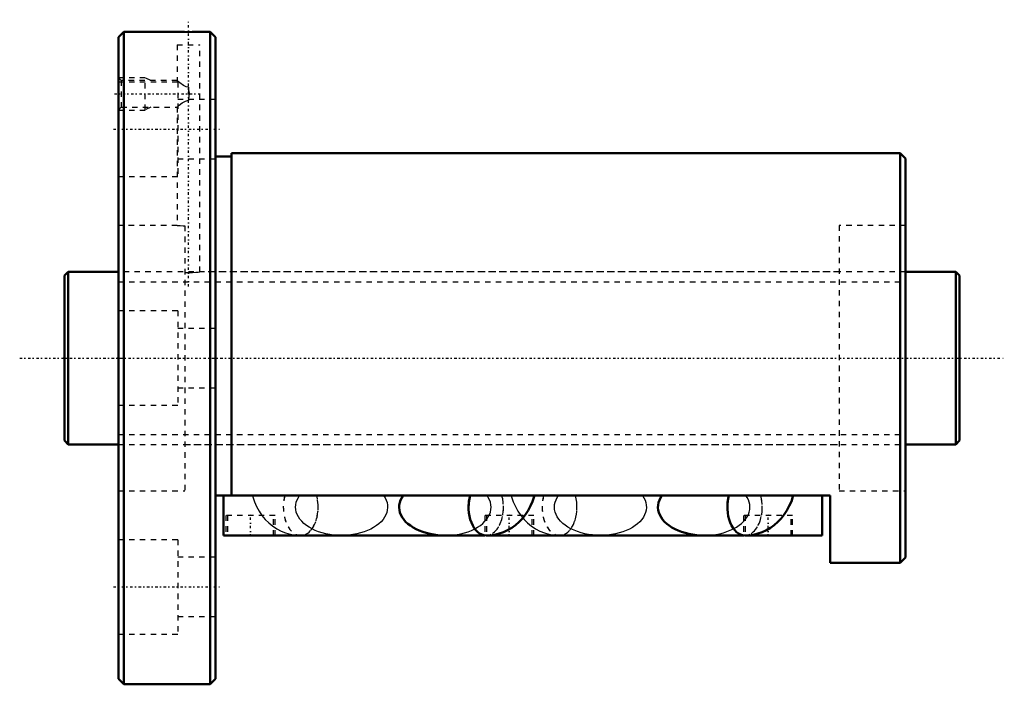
# Model space of a CAD drawing. Header units: millimetres. Extents: x -8 to 174, y -60 to 63.
import ezdxf

# ---------------------------------------------------------------- set-up
doc = ezdxf.new("R2010")
doc.units = ezdxf.units.MM
doc.linetypes.add('Center', pattern=[1.5, 0.45, -0.5, 0.05, -0.5])
doc.linetypes.add('Dashed', pattern=[2, 1, -1])
for name, color, linetype, lineweight in [('2d ConnectionPoints', 7, 'Continuous', 50), ('AM_0', 7, 'Continuous', 50), ('AM_5', 3, 'Continuous', 25), ('AM_7', 7, 'Center', 25), ('AM_9', 6, 'Dashed', 25)]:
    doc.layers.add(name, color=color, linetype=linetype, lineweight=lineweight)

# ---------------------------------------------------------------- blocks, each defined once
blk = doc.blocks.new('1_BIF3212V_7RR_Nut_0_in_BIF3212V_7RRG0_166LC0_000_4')
at = {"layer": 'AM_0'}
for p, q in [((11, 60.5), (10, 59.5)), ((11, 60.5), (11, -60.5)), ((20.88, 60.5), (11, 60.5)), ((27, 60.5), (25.1, 60.5)), ((28, 59.5), (27, 60.5)), ((27, 60.5), (27, -60.5)), ((10, 59.5), (10, -59.5)), ((28, 59.5), (28, -59.5)), ((31, 37.4), (28, 37.4)), ((155, 38), (31, 38)), ((31, 38), (31, -25.5)), ((155, 38), (155, -38)), ((156, 37), (155, 38)), ((156, 37), (156, -37)), ((142, -25.5), (28, -25.5)), ((29.5, -32.9), (29.5, -25.5)), ((140.5, -32.9), (140.5, -25.5)), ((142, -38), (142, -25.5)), ((77.98, -32.9), (29.5, -32.9)), ((125.98, -32.9), (78.41, -32.9)), ((118.6, -32.89), (125.9, -32.89)), ((140.5, -32.9), (126.41, -32.9)), ((142, -38), (155, -38)), ((155, -38), (156, -37)), ((10, -59.5), (11, -60.5)), ((27, -60.5), (28, -59.5)), ((11, -60.5), (27, -60.5))]:
    blk.add_line(p, q, dxfattribs=at)
for points in [[(25.12, 60.5), (25.07, 60.5), (24.79, 60.49), (24.31, 60.48), (23.68, 60.47), (22.98, 60.46), (22.28, 60.47), (21.66, 60.48), (21.19, 60.49), (20.92, 60.5), (20.88, 60.5)], [(62.82, -25.5), (62.55, -25.93), (62.33, -26.36), (62.18, -26.81), (62.09, -27.27), (62.07, -27.73), (62.12, -28.18), (62.22, -28.64), (62.4, -29.08), (62.63, -29.52), (62.92, -29.94), (63.28, -30.34), (63.69, -30.72), (64.15, -31.08), (64.66, -31.42), (65.21, -31.72), (65.81, -31.99), (66.44, -32.23), (67.11, -32.44), (67.8, -32.61), (68.51, -32.74), (69.24, -32.83), (69.98, -32.89), (70.6, -32.9)], [(78.18, -32.91), (78.91, -32.88), (79.76, -32.76), (80.6, -32.56), (81.41, -32.28), (82.19, -31.92), (82.94, -31.48), (83.65, -30.96), (84.31, -30.38), (84.93, -29.73), (85.49, -29.02), (85.99, -28.25), (86.43, -27.43), (86.81, -26.57), (87.11, -25.67), (87.16, -25.5)], [(110.81, -25.5), (110.54, -25.93), (110.33, -26.36), (110.18, -26.81), (110.09, -27.27), (110.07, -27.73), (110.12, -28.18), (110.23, -28.64), (110.4, -29.08), (110.64, -29.52), (110.93, -29.94), (111.29, -30.34), (111.7, -30.72), (112.16, -31.08), (112.67, -31.41), (113.23, -31.72), (113.82, -31.99), (114.46, -32.23), (115.12, -32.43), (115.82, -32.6), (116.53, -32.73), (117.26, -32.82), (118, -32.88), (118.6, -32.89)], [(126.18, -32.91), (126.91, -32.88), (127.76, -32.76), (128.6, -32.56), (129.41, -32.28), (130.19, -31.92), (130.94, -31.48), (131.65, -30.96), (132.31, -30.38), (132.93, -29.73), (133.49, -29.02), (133.99, -28.25), (134.43, -27.43), (134.81, -26.57), (135.11, -25.67), (135.16, -25.5)], [(43.5, -32.9), (43.58, -32.91), (43.82, -32.91)], [(91.5, -32.9), (91.58, -32.91), (91.82, -32.91)]]:
    blk.add_lwpolyline(points, dxfattribs=at)
for centre, major_axis, start_param, end_param in [((78.18, -27.66), (0, 5.25), 1.146775, 3.141466), ((78.18, -27.65), (0, -5.25), 4.290457, 4.713341), ((126.18, -27.66), (0, 5.25), 1.146775, 3.141465), ((126.18, -27.64), (0, -5.25), 4.292544, 4.714294), ((43.82, -27.66), (0, -5.25), 6.221454, 6.344916), ((91.82, -27.66), (0, -5.25), 6.221454, 6.344916)]:
    blk.add_ellipse(centre, major_axis=major_axis, ratio=0.615661, start_param=start_param, end_param=end_param, dxfattribs=at)
at = {"layer": 'AM_5', "linetype": 'Dashed'}
for p, q in [((10, 52), (15, 52)), ((15, 46), (15, 52)), ((16, 51.46), (15, 52)), ((10, 46), (15, 46)), ((16, 46.54), (15, 46))]:
    blk.add_line(p, q, dxfattribs=at)
at = {"layer": 'AM_7'}
for p, q in [((23, 13.25), (23, 62.75)), ((9.28, 49), (25.14, 49)), ((9.1, 42.44), (28.9, 42.44)), ((34.5, -33.09), (34.5, -29.02)), ((82.5, -33.09), (82.5, -29.02)), ((130.5, -33.09), (130.5, -29.02)), ((9.1, -42.44), (28.9, -42.44))]:
    blk.add_line(p, q, dxfattribs=at)
at = {"layer": 'AM_9'}
for p, q in [((20.88, 60.5), (20.88, 60.39)), ((25.12, 60.39), (20.88, 60.39)), ((25.12, 60.39), (25.12, 60.5)), ((20.88, 58.09), (25.12, 58.09)), ((20.88, 58.09), (20.88, 51.44)), ((25.12, 16), (25.12, 58.09)), ((10.54, 51.46), (10, 52)), ((21, 51.19), (10, 51.19)), ((20.9, 51.46), (10.54, 51.46)), ((10.54, 51.46), (10.54, 46.54)), ((21, 51.19), (21, 33.69)), ((23, 50.24), (23, 47.76)), ((28, 47.94), (21, 47.94)), ((10, 46), (10.54, 46.54)), ((10.54, 46.54), (20.9, 46.54)), ((20.88, 46.56), (20.88, 24.6)), ((21, 36.94), (28, 36.94)), ((10, 33.69), (21, 33.69)), ((20.9, 24.6), (10, 24.6)), ((22.35, 24.52), (22.35, -24.6)), ((143.65, 24.6), (143.65, -24.6)), ((156, 24.6), (143.65, 24.6)), ((143.65, 16), (25.1, 16)), ((21, 8.75), (10, 8.75)), ((21, 8.75), (21, -8.75)), ((28, 5.5), (21, 5.5)), ((21, -5.5), (28, -5.5)), ((10, -8.75), (21, -8.75)), ((22.35, -16), (143.65, -16)), ((10, -24.6), (22.35, -24.6)), ((143.65, -24.6), (156, -24.6)), ((39.05, -29.2), (29.95, -29.2)), ((29.95, -29.2), (29.95, -32.9)), ((30.25, -29.2), (30.25, -32.9)), ((38.75, -32.9), (38.75, -29.2)), ((39.05, -32.9), (39.05, -29.2)), ((87.05, -29.2), (77.95, -29.2)), ((77.95, -29.2), (77.95, -32.9)), ((78.25, -29.2), (78.25, -32.9)), ((86.75, -32.9), (86.75, -29.2)), ((87.05, -32.9), (87.05, -29.2)), ((135.05, -29.2), (125.95, -29.2)), ((125.95, -29.2), (125.95, -32.9)), ((126.25, -29.2), (126.25, -32.9)), ((134.75, -32.9), (134.75, -29.2)), ((135.05, -32.9), (135.05, -29.2)), ((21, -33.69), (10, -33.69)), ((21, -33.69), (21, -51.19)), ((78.41, -32.9), (77.98, -32.9)), ((91.82, -32.89), (99.4, -32.89)), ((125.9, -32.89), (126.18, -32.89)), ((126.41, -32.9), (125.98, -32.9)), ((28, -36.94), (21, -36.94)), ((21, -47.94), (28, -47.94)), ((10, -51.19), (21, -51.19))]:
    blk.add_line(p, q, dxfattribs=at)
for points in [[(23, 50.24), (22.59, 50.3), (22.07, 50.55), (21.42, 51.01), (21.06, 51.3), (20.9, 51.44), (20.88, 51.46)], [(23, 47.76), (23.15, 48.44), (23.19, 49.15), (23, 50.24)], [(20.88, 46.54), (20.89, 46.56), (21.03, 46.67), (21.29, 46.89), (21.85, 47.31), (22.44, 47.64), (22.84, 47.75), (23, 47.76)], [(20.88, 24.6), (20.88, 24.6), (21.07, 24.58), (21.46, 24.56), (22.04, 24.53), (22.35, 24.52)], [(22.35, 15.87), (23.05, 15.86), (23.75, 15.88), (24.36, 15.92), (24.82, 15.96), (25.08, 15.99), (25.12, 16)], [(34.84, -25.5), (34.91, -25.74), (35.23, -26.66), (35.62, -27.55), (36.09, -28.39), (36.63, -29.18), (37.23, -29.92), (37.9, -30.58), (38.62, -31.17), (38.75, -31.26)], [(51.4, -32.9), (50.66, -32.88), (49.92, -32.82), (49.19, -32.72), (48.48, -32.58), (47.8, -32.41), (47.14, -32.2), (46.51, -31.95), (45.92, -31.67), (45.37, -31.36), (44.87, -31.02), (44.42, -30.66), (44.02, -30.27), (43.67, -29.87), (43.39, -29.45), (43.16, -29.01), (43, -28.56), (42.91, -28.11), (42.87, -27.65), (42.91, -27.19), (43, -26.74), (43.16, -26.29), (43.39, -25.85), (43.62, -25.5)], [(59.18, -25.5), (59.45, -25.93), (59.67, -26.36), (59.82, -26.81), (59.91, -27.27), (59.93, -27.73), (59.88, -28.18), (59.78, -28.64), (59.6, -29.08), (59.37, -29.52), (59.08, -29.94), (58.72, -30.34), (58.31, -30.72), (57.85, -31.08), (57.34, -31.42), (56.79, -31.72), (56.19, -31.99), (55.56, -32.23), (54.89, -32.44), (54.2, -32.61), (53.49, -32.74), (52.76, -32.83), (52.02, -32.89), (51.4, -32.9)], [(70.6, -32.9), (71.34, -32.88), (72.08, -32.82), (72.81, -32.72), (73.52, -32.58), (74.2, -32.41), (74.86, -32.2), (75.49, -31.95), (76.08, -31.67), (76.63, -31.36), (77.13, -31.02), (77.58, -30.66), (77.98, -30.27), (78.33, -29.87), (78.61, -29.45), (78.84, -29.01), (79, -28.56), (79.09, -28.11), (79.13, -27.65), (79.09, -27.19), (79, -26.74), (78.84, -26.29), (78.61, -25.85), (78.38, -25.5)], [(82.84, -25.5), (82.91, -25.74), (83.23, -26.66), (83.62, -27.55), (84.09, -28.39), (84.63, -29.18), (84.99, -29.64)], [(99.4, -32.89), (98.66, -32.87), (97.92, -32.81), (97.19, -32.71), (96.48, -32.57), (95.8, -32.4), (95.14, -32.19), (94.51, -31.94), (93.92, -31.66), (93.37, -31.35), (92.87, -31.01), (92.42, -30.65), (92.02, -30.27), (91.67, -29.86), (91.39, -29.44), (91.16, -29), (91, -28.55), (90.91, -28.1), (90.87, -27.64), (90.91, -27.18), (91, -26.73), (91.16, -26.28), (91.39, -25.84), (91.61, -25.5)], [(107.19, -25.5), (107.46, -25.93), (107.67, -26.36), (107.82, -26.81), (107.91, -27.27), (107.93, -27.73), (107.88, -28.18), (107.77, -28.64), (107.6, -29.08), (107.36, -29.52), (107.07, -29.94), (106.71, -30.34), (106.3, -30.72), (105.84, -31.08), (105.33, -31.41), (104.77, -31.72), (104.18, -31.99), (103.54, -32.23), (102.88, -32.43), (102.18, -32.6), (101.47, -32.73), (100.74, -32.82), (100, -32.88), (99.4, -32.89)], [(118.6, -32.89), (119.34, -32.87), (120.08, -32.81), (120.81, -32.71), (121.52, -32.57), (122.2, -32.4), (122.86, -32.19), (123.49, -31.94), (124.08, -31.66), (124.63, -31.35), (125.13, -31.01), (125.58, -30.65), (125.98, -30.27), (126.33, -29.86), (126.61, -29.44), (126.84, -29), (127, -28.55), (127.09, -28.1), (127.13, -27.64), (127.09, -27.18), (127, -26.73), (126.84, -26.28), (126.61, -25.84), (126.39, -25.5)], [(84.99, -29.64), (85.23, -29.92), (85.9, -30.58), (86.62, -31.17), (86.75, -31.26)], [(38.75, -31.26), (39.38, -31.67), (40.18, -32.1), (41.01, -32.43), (41.85, -32.68), (42.72, -32.84), (43.5, -32.9)], [(86.75, -31.26), (87.38, -31.67), (88.18, -32.1), (89.01, -32.43), (89.85, -32.68), (90.72, -32.84), (91.5, -32.9)]]:
    blk.add_lwpolyline(points, dxfattribs=at)
for centre, major_axis, start_param, end_param in [((43.82, -27.65), (0, -5.25), 4.290457, 8.275914), ((43.82, -27.66), (0, -5.25), 4.288368, 6.221454), ((43.82, -27.66), (0, -5.25), 0.061731, 1.994817), ((78.18, -27.65), (0, -5.25), 4.713341, 8.275914), ((78.18, -27.66), (0, 5.25), 3.141466, 5.13641), ((91.82, -27.64), (0, -5.25), 4.292544, 8.273827), ((91.82, -27.66), (0, -5.25), 4.288368, 6.221454), ((91.82, -27.66), (0, -5.25), 0.061731, 1.994817), ((126.18, -27.64), (0, -5.25), 4.714294, 8.273827), ((126.18, -27.66), (0, 5.25), 3.141465, 5.13641)]:
    blk.add_ellipse(centre, major_axis=major_axis, ratio=0.615661, start_param=start_param, end_param=end_param, dxfattribs=at)
blk = doc.blocks.new('2_BIF3212V_7RR000_Shaft_0_in_BIF3212V_7RRG0_166LC0_000_4')
at = {"layer": 'AM_0'}
for p, q in [((0.7, 16), (0, 15.3)), ((0, 15.3), (0, -15.3)), ((10, 16), (0.7, 16)), ((0.7, 16), (0.7, -16)), ((165.3, 16), (156, 16)), ((165.3, 16), (165.3, -16)), ((166, 15.3), (165.3, 16)), ((166, 15.3), (166, -15.3)), ((0, -15.3), (0.7, -16)), ((0.7, -16), (10, -16)), ((156, -16), (165.3, -16)), ((165.3, -16), (166, -15.3))]:
    blk.add_line(p, q, dxfattribs=at)
at = {"layer": 'AM_5', "linetype": 'Dashed'}
for p, q in [((10, 14.1595), (156, 14.1595)), ((10, -14.1595), (156, -14.1595))]:
    blk.add_line(p, q, dxfattribs=at)
at = {"layer": 'AM_7'}
blk.add_line((-8.3, 0), (174.3, 0), dxfattribs=at)
at = {"layer": 'AM_9'}
for p, q in [((156, 16), (10, 16)), ((10, -16), (156, -16))]:
    blk.add_line(p, q, dxfattribs=at)

msp = doc.modelspace()

# ---------------------------------------------------------------- linework, layer by layer
at = {"layer": '2d ConnectionPoints'}
for p in [(0, 0), (10, 0)]:
    msp.add_point(p, dxfattribs=at)

# ---------------------------------------------------------------- block references
for name in ['1_BIF3212V_7RR_Nut_0_in_BIF3212V_7RRG0_166LC0_000_4', '2_BIF3212V_7RR000_Shaft_0_in_BIF3212V_7RRG0_166LC0_000_4']:
    msp.add_blockref(name, (0, 0))

doc.saveas('drawing.dxf')
